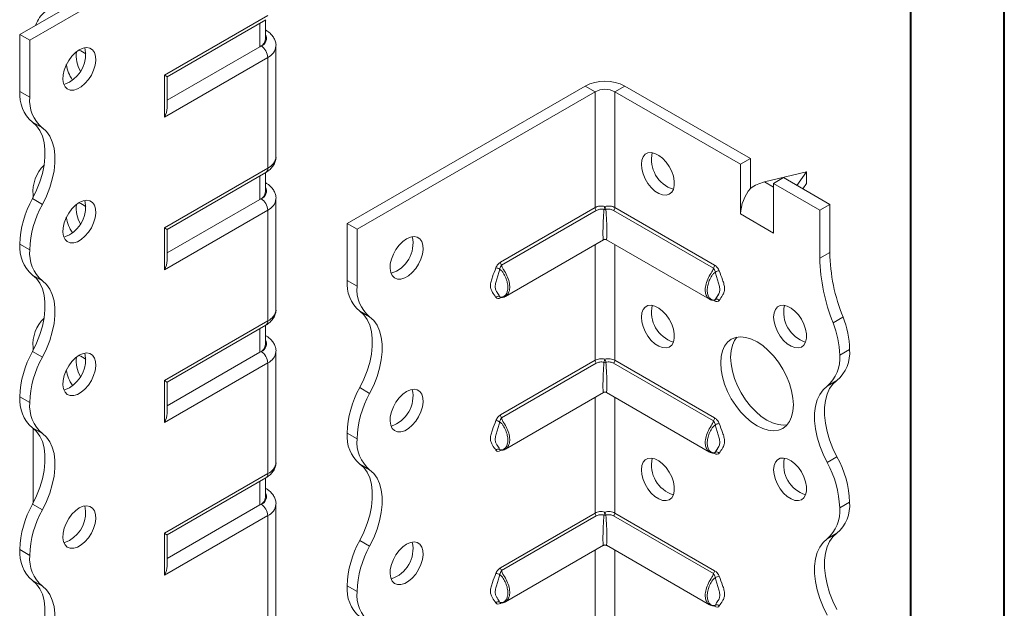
# Model space of a CAD drawing. Header units: millimetres. Extents: x 0 to 210, y 0 to 297.
# Tile 4 of 10: x 157 to 210, y 84 to 115. Entities that reach past the tile are written whole.
import ezdxf

# ---------------------------------------------------------------- set-up
doc = ezdxf.new("R2010")
doc.units = ezdxf.units.MM

msp = doc.modelspace()

# ---------------------------------------------------------------- linework, layer by layer
at = {"color": 7, "linetype": 'Continuous', "lineweight": 40}
for p, q in [((210.079, 0.215), (210.079, 297.215)), ((205.079, 5.215), (205.079, 292.215))]:
    msp.add_line(p, q, dxfattribs=at)
at = {"color": 7, "linetype": 'Continuous', "lineweight": 15}
for p, q in [((157.436, 114.183), (170.164, 121.531)), ((157.966, 113.877), (170.694, 121.224)), ((165.168, 112.012), (170.694, 115.202)), ((165.315, 111.928), (170.591, 114.974)), ((170.275, 113.531), (170.275, 114.791)), ((170.567, 113.939), (170.567, 114.96)), ((170.591, 114.411), (170.567, 114.424)), ((170.591, 114.411), (170.567, 114.422)), ((157.966, 113.877), (157.436, 114.183)), ((157.436, 111.141), (157.436, 114.183)), ((157.966, 110.835), (157.966, 113.877)), ((170.275, 113.531), (165.315, 110.668)), ((170.341, 113.569), (170.275, 113.531)), ((171.134, 107.649), (171.134, 113.569)), ((170.694, 112.957), (165.168, 109.767)), ((170.694, 107.037), (170.694, 112.957)), ((165.168, 109.767), (165.168, 112.012)), ((165.315, 110.26), (165.315, 111.928)), ((157.436, 111.141), (157.966, 110.835)), ((174.937, 104.08), (187.665, 111.428)), ((175.467, 103.774), (188.195, 111.121)), ((188.195, 111.121), (187.665, 111.428)), ((188.195, 111.121), (188.195, 104.929)), ((189.256, 111.121), (189.786, 111.428)), ((189.256, 104.929), (189.256, 111.121)), ((189.256, 111.121), (195.973, 107.243)), ((189.786, 111.428), (196.504, 107.55)), ((158.642, 109.184), (158.111, 109.49)), ((196.504, 107.55), (195.973, 107.243)), ((196.504, 105.957), (196.504, 107.55)), ((165.168, 103.847), (170.694, 107.037)), ((195.973, 104.59), (195.973, 107.243)), ((165.315, 103.762), (170.591, 106.808)), ((170.275, 105.366), (170.275, 106.626)), ((170.567, 105.774), (170.567, 106.795)), ((199.509, 106.835), (197.255, 106.299)), ((197.741, 106.223), (198.271, 106.529)), ((198.271, 106.529), (200.746, 105.1)), ((198.993, 106.112), (199.509, 106.835)), ((199.509, 106.835), (199.509, 106.223)), ((170.591, 106.245), (170.567, 106.258)), ((170.591, 106.245), (170.567, 106.256)), ((197.255, 106.299), (197.741, 106.019)), ((197.741, 103.569), (197.741, 106.223)), ((197.741, 106.223), (200.216, 104.794)), ((199.509, 106.223), (199.303, 105.934)), ((158.111, 105.407), (158.642, 105.101)), ((158.143, 105.607), (158.146, 105.472)), ((170.275, 105.366), (165.315, 102.502)), ((170.341, 105.404), (170.275, 105.366)), ((171.134, 99.484), (171.134, 105.404)), ((170.694, 104.792), (165.168, 101.601)), ((170.694, 98.872), (170.694, 104.792)), ((183.134, 102.007), (188.195, 104.929)), ((188.263, 104.775), (183.201, 101.854)), ((194.522, 101.696), (189.188, 104.775)), ((189.256, 104.929), (194.589, 101.85)), ((200.216, 104.794), (200.746, 105.1)), ((200.216, 104.794), (200.216, 102.23)), ((200.746, 105.1), (200.746, 102.536)), ((195.973, 104.59), (197.741, 103.569)), ((165.168, 101.601), (165.168, 103.847)), ((165.315, 102.094), (165.315, 103.762)), ((174.937, 104.08), (175.467, 103.774)), ((174.937, 101.038), (174.937, 104.08)), ((175.467, 100.732), (175.467, 103.774)), ((183.403, 100.185), (188.65, 103.214)), ((188.8, 103.214), (194.32, 100.028)), ((157.966, 102.67), (157.436, 102.976)), ((157.436, 102.975), (157.436, 102.976)), ((157.436, 102.975), (157.966, 102.669)), ((157.966, 102.669), (157.966, 102.67)), ((188.195, 102.951), (188.195, 96.764)), ((189.256, 96.764), (189.256, 102.951)), ((200.216, 102.23), (200.746, 102.536)), ((158.641, 101.018), (158.111, 101.325)), ((174.937, 101.038), (175.467, 100.732)), ((183.114, 100.149), (183.094, 100.171)), ((183.181, 100.13), (183.134, 100.102)), ((194.589, 99.945), (194.541, 99.974)), ((194.629, 100.013), (194.609, 99.992)), ((176.142, 99.081), (175.612, 99.387)), ((200.923, 98.767), (201.453, 99.073)), ((165.168, 95.682), (170.694, 98.872)), ((165.315, 95.597), (170.591, 98.643)), ((170.275, 97.2), (170.275, 98.46)), ((170.567, 97.609), (170.567, 98.629)), ((170.591, 98.08), (170.567, 98.093)), ((170.591, 98.08), (170.567, 98.091)), ((158.143, 97.441), (158.143, 97.302)), ((158.111, 97.242), (158.642, 96.935)), ((170.275, 97.2), (165.315, 94.337)), ((170.341, 97.239), (170.275, 97.2)), ((171.134, 91.319), (171.134, 97.238)), ((201.277, 97.037), (201.807, 97.344)), ((170.694, 96.626), (165.168, 93.436)), ((170.694, 90.706), (170.694, 96.626)), ((183.134, 93.842), (188.195, 96.764)), ((188.263, 96.61), (183.201, 93.688)), ((194.522, 93.531), (189.188, 96.61)), ((189.256, 96.764), (194.589, 93.684)), ((165.168, 93.436), (165.168, 95.682)), ((165.315, 93.929), (165.315, 95.597)), ((175.612, 95.304), (176.142, 94.998)), ((201.132, 95.692), (200.601, 95.386)), ((157.966, 94.504), (157.436, 94.81)), ((157.436, 94.81), (157.966, 94.504)), ((157.436, 94.81), (157.436, 94.81)), ((183.403, 92.019), (188.65, 95.049)), ((188.195, 94.786), (188.195, 88.598)), ((188.8, 95.049), (194.32, 91.863)), ((189.256, 88.598), (189.256, 94.786)), ((157.966, 94.504), (157.966, 94.504)), ((158.641, 92.853), (158.111, 93.159)), ((158.143, 93.136), (158.143, 89.136)), ((175.467, 92.567), (174.937, 92.873)), ((174.937, 92.872), (174.937, 92.873)), ((174.937, 92.872), (175.467, 92.566)), ((175.467, 92.566), (175.467, 92.567)), ((183.114, 91.984), (183.094, 92.005)), ((183.181, 91.965), (183.134, 91.937)), ((194.589, 91.78), (194.541, 91.808)), ((194.629, 91.848), (194.609, 91.826)), ((176.142, 90.915), (175.612, 91.222)), ((200.601, 91.302), (201.132, 91.609)), ((165.168, 87.516), (170.694, 90.706)), ((165.315, 87.432), (170.591, 90.477)), ((170.275, 89.035), (170.275, 90.295)), ((170.567, 89.443), (170.567, 90.464)), ((170.591, 89.914), (170.567, 89.928)), ((170.591, 89.914), (170.567, 89.925)), ((158.111, 89.076), (158.642, 88.77)), ((170.275, 89.035), (165.315, 86.172)), ((170.341, 89.073), (170.275, 89.035)), ((171.134, 66.924), (171.134, 89.073)), ((201.807, 89.179), (201.277, 88.872)), ((201.277, 88.872), (201.807, 89.178)), ((201.807, 89.179), (201.807, 89.178)), ((170.694, 88.461), (165.168, 85.271)), ((170.694, 66.312), (170.694, 88.461)), ((183.134, 85.676), (188.195, 88.598)), ((189.256, 88.598), (194.589, 85.519)), ((201.277, 88.872), (201.277, 88.872)), ((188.263, 88.445), (183.201, 85.523)), ((194.522, 85.366), (189.188, 88.445)), ((165.168, 85.271), (165.168, 87.516)), ((165.315, 85.763), (165.315, 87.432)), ((201.132, 87.527), (200.601, 87.22)), ((175.612, 87.139), (176.142, 86.832)), ((183.403, 83.854), (188.65, 86.884)), ((188.8, 86.884), (194.32, 83.697)), ((157.966, 86.339), (157.436, 86.645)), ((157.436, 86.644), (157.436, 86.645)), ((157.436, 86.644), (157.966, 86.338)), ((188.195, 86.621), (188.195, 80.433)), ((189.256, 80.433), (189.256, 86.621)), ((157.966, 86.338), (157.966, 86.339)), ((158.641, 84.688), (158.111, 84.994)), ((175.467, 84.401), (174.937, 84.707)), ((174.937, 84.707), (175.467, 84.401)), ((174.937, 84.707), (174.937, 84.707)), ((175.467, 84.401), (175.467, 84.401)), ((183.114, 83.818), (183.094, 83.84)), ((183.181, 83.799), (183.134, 83.772)), ((194.589, 83.615), (194.541, 83.643)), ((194.629, 83.683), (194.609, 83.661))]:
    msp.add_line(p, q, dxfattribs=at)
at = {"color": 7, "linetype": 'Continuous', "lineweight": 15, "flags": 128}
for points in [[(160.618, 113.366), (160.414, 113.221), (160.221, 113.029), (160.05, 112.799), (159.909, 112.546), (159.806, 112.281), (159.747, 112.02), (159.736, 111.777), (159.771, 111.564), (159.852, 111.393), (159.975, 111.274), (160.132, 111.212), (160.316, 111.212), (160.515, 111.273), (160.721, 111.391), (160.92, 111.561), (161.104, 111.773), (161.261, 112.016), (161.383, 112.277), (161.465, 112.542), (161.5, 112.796), (161.488, 113.025), (161.429, 113.218), (161.327, 113.364), (161.186, 113.455), (161.015, 113.487), (160.822, 113.456), (160.618, 113.366)], [(160.088, 111.631), (159.884, 111.541), (159.787, 111.518)], [(158.111, 109.49), (158.328, 109.295), (158.506, 109.048), (158.642, 108.752), (158.734, 108.413), (158.781, 108.038), (158.781, 107.632), (158.734, 107.203), (158.642, 106.758), (158.506, 106.305), (158.328, 105.852), (158.111, 105.407)], [(158.642, 105.101), (158.858, 105.546), (159.036, 105.999), (159.172, 106.452), (159.264, 106.897), (159.311, 107.326), (159.311, 107.732), (159.264, 108.107), (159.172, 108.446), (159.036, 108.741), (158.858, 108.989), (158.642, 109.184)], [(190.67, 107.243), (190.694, 107.465), (190.764, 107.647), (190.877, 107.78), (191.026, 107.856), (191.204, 107.872), (191.4, 107.826), (191.605, 107.722), (191.807, 107.564), (191.996, 107.362), (192.16, 107.125), (192.292, 106.867), (192.384, 106.602), (192.432, 106.344), (192.432, 106.107), (192.384, 105.904), (192.292, 105.746), (192.16, 105.64), (191.996, 105.594), (191.807, 105.609), (191.605, 105.684), (191.4, 105.816), (191.204, 105.998), (191.026, 106.219), (190.877, 106.468), (190.764, 106.731), (190.694, 106.994), (190.67, 107.243)], [(160.618, 105.201), (160.414, 105.056), (160.221, 104.863), (160.05, 104.634), (159.909, 104.38), (159.806, 104.116), (159.747, 103.855), (159.736, 103.611), (159.771, 103.399), (159.852, 103.228), (159.975, 103.109), (160.132, 103.047), (160.316, 103.046), (160.515, 103.107), (160.721, 103.226), (160.92, 103.396), (161.104, 103.608), (161.261, 103.851), (161.383, 104.112), (161.465, 104.376), (161.5, 104.63), (161.488, 104.86), (161.429, 105.053), (161.327, 105.199), (161.186, 105.29), (161.015, 105.321), (160.822, 105.291), (160.618, 105.201)], [(160.088, 103.466), (159.884, 103.375), (159.787, 103.353)], [(178.119, 103.263), (177.915, 103.118), (177.722, 102.926), (177.551, 102.696), (177.41, 102.443), (177.307, 102.178), (177.248, 101.917), (177.236, 101.674), (177.272, 101.461), (177.353, 101.29), (177.476, 101.171), (177.633, 101.109), (177.816, 101.109), (178.016, 101.169), (178.221, 101.288), (178.421, 101.458), (178.604, 101.67), (178.762, 101.913), (178.884, 102.174), (178.966, 102.439), (179.001, 102.693), (178.989, 102.922), (178.93, 103.115), (178.828, 103.261), (178.687, 103.352), (178.515, 103.384), (178.323, 103.353), (178.119, 103.263)], [(158.111, 101.325), (158.328, 101.13), (158.506, 100.882), (158.642, 100.587), (158.734, 100.248), (158.781, 99.873), (158.781, 99.467), (158.734, 99.037), (158.642, 98.592), (158.506, 98.139), (158.328, 97.687), (158.111, 97.242)], [(158.642, 96.935), (158.858, 97.38), (159.036, 97.833), (159.172, 98.286), (159.265, 98.731), (159.311, 99.161), (159.311, 99.567), (159.264, 99.942), (159.172, 100.281), (159.036, 100.576), (158.858, 100.824), (158.641, 101.018)], [(190.67, 99.078), (190.694, 99.299), (190.764, 99.481), (190.877, 99.614), (191.026, 99.691), (191.204, 99.707), (191.4, 99.661), (191.605, 99.557), (191.807, 99.399), (191.996, 99.196), (192.16, 98.96), (192.292, 98.702), (192.384, 98.437), (192.432, 98.179), (192.432, 97.942), (192.384, 97.739), (192.292, 97.58), (192.16, 97.475), (191.996, 97.428), (191.807, 97.443), (191.605, 97.519), (191.4, 97.651), (191.204, 97.832), (191.026, 98.053), (190.877, 98.302), (190.764, 98.565), (190.694, 98.828), (190.67, 99.078)], [(197.741, 99.078), (197.765, 99.3), (197.835, 99.482), (197.948, 99.615), (198.097, 99.691), (198.275, 99.707), (198.471, 99.662), (198.676, 99.557), (198.878, 99.399), (199.067, 99.197), (199.231, 98.96), (199.363, 98.703), (199.455, 98.438), (199.503, 98.18), (199.503, 97.943), (199.455, 97.739), (199.363, 97.581), (199.231, 97.475), (199.067, 97.429), (198.878, 97.444), (198.676, 97.519), (198.471, 97.651), (198.275, 97.833), (198.097, 98.054), (197.948, 98.303), (197.835, 98.566), (197.765, 98.829), (197.741, 99.078)], [(175.612, 95.304), (175.829, 95.749), (176.007, 96.202), (176.143, 96.655), (176.235, 97.1), (176.282, 97.529), (176.282, 97.935), (176.235, 98.31), (176.143, 98.649), (176.007, 98.945), (175.829, 99.192), (175.612, 99.387)], [(176.142, 94.998), (176.359, 95.443), (176.537, 95.896), (176.673, 96.348), (176.765, 96.793), (176.812, 97.223), (176.812, 97.629), (176.765, 98.004), (176.673, 98.343), (176.537, 98.638), (176.359, 98.886), (176.142, 99.081)], [(194.913, 96.628), (194.937, 96.966), (195.008, 97.267), (195.125, 97.525), (195.284, 97.734), (195.482, 97.887), (195.714, 97.982), (195.974, 98.016), (196.256, 97.988), (196.553, 97.899), (196.857, 97.751), (197.161, 97.548), (197.458, 97.294), (197.74, 96.997), (198, 96.663), (198.232, 96.3), (198.43, 95.917), (198.59, 95.525), (198.706, 95.132), (198.778, 94.748), (198.802, 94.383), (198.778, 94.046), (198.706, 93.744), (198.59, 93.486), (198.43, 93.278), (198.232, 93.124), (198, 93.029), (197.74, 92.995), (197.458, 93.023), (197.161, 93.112), (196.857, 93.26), (196.553, 93.464), (196.256, 93.717), (195.974, 94.015), (195.714, 94.349), (195.482, 94.712), (195.284, 95.094), (195.125, 95.487), (195.008, 95.88), (194.937, 96.263), (194.913, 96.628)], [(195.773, 97.996), (195.655, 97.832), (195.538, 97.573), (195.467, 97.272), (195.443, 96.934), (195.467, 96.569), (195.538, 96.186), (195.655, 95.793), (195.814, 95.4), (196.012, 95.018), (196.244, 94.655), (196.505, 94.321), (196.787, 94.023), (197.083, 93.77), (197.387, 93.566), (197.692, 93.418), (197.988, 93.329), (198.27, 93.302), (198.471, 93.322)], [(160.618, 97.035), (160.414, 96.89), (160.221, 96.698), (160.05, 96.469), (159.909, 96.215), (159.806, 95.95), (159.747, 95.689), (159.736, 95.446), (159.771, 95.233), (159.852, 95.062), (159.975, 94.943), (160.132, 94.882), (160.316, 94.881), (160.515, 94.942), (160.721, 95.06), (160.92, 95.23), (161.104, 95.442), (161.261, 95.685), (161.383, 95.946), (161.465, 96.211), (161.5, 96.465), (161.488, 96.694), (161.429, 96.888), (161.327, 97.034), (161.186, 97.125), (161.015, 97.156), (160.822, 97.126), (160.618, 97.035)], [(160.088, 95.3), (159.884, 95.21), (159.787, 95.187)], [(200.601, 91.302), (200.385, 91.747), (200.207, 92.2), (200.071, 92.653), (199.978, 93.098), (199.932, 93.528), (199.932, 93.934), (199.978, 94.309), (200.07, 94.648), (200.207, 94.943), (200.385, 95.191), (200.601, 95.386)], [(201.132, 95.692), (200.915, 95.497), (200.737, 95.25), (200.601, 94.954), (200.509, 94.615), (200.462, 94.24), (200.462, 93.834), (200.509, 93.404), (200.601, 92.959), (200.737, 92.506), (200.915, 92.054), (201.132, 91.609)], [(178.119, 95.098), (177.915, 94.953), (177.722, 94.76), (177.551, 94.531), (177.41, 94.277), (177.307, 94.013), (177.248, 93.752), (177.236, 93.508), (177.272, 93.296), (177.353, 93.125), (177.476, 93.005), (177.633, 92.944), (177.816, 92.943), (178.016, 93.004), (178.221, 93.123), (178.421, 93.292), (178.604, 93.505), (178.762, 93.748), (178.884, 94.009), (178.966, 94.273), (179.001, 94.527), (178.989, 94.757), (178.93, 94.95), (178.828, 95.096), (178.687, 95.187), (178.515, 95.218), (178.323, 95.188), (178.119, 95.098)], [(158.111, 93.159), (158.328, 92.964), (158.506, 92.717), (158.642, 92.421), (158.734, 92.083), (158.781, 91.707), (158.781, 91.301), (158.734, 90.872), (158.642, 90.427), (158.506, 89.974), (158.328, 89.521), (158.111, 89.076)], [(158.642, 88.77), (158.858, 89.215), (159.036, 89.668), (159.172, 90.121), (159.265, 90.566), (159.311, 90.995), (159.311, 91.401), (159.264, 91.777), (159.172, 92.115), (159.036, 92.411), (158.858, 92.658), (158.641, 92.853)], [(175.612, 87.139), (175.829, 87.583), (176.007, 88.036), (176.143, 88.489), (176.235, 88.934), (176.282, 89.364), (176.282, 89.77), (176.235, 90.145), (176.143, 90.484), (176.006, 90.779), (175.828, 91.027), (175.612, 91.222)], [(190.67, 90.912), (190.694, 91.134), (190.764, 91.316), (190.877, 91.449), (191.026, 91.525), (191.204, 91.541), (191.4, 91.496), (191.605, 91.391), (191.807, 91.233), (191.996, 91.031), (192.16, 90.794), (192.292, 90.536), (192.384, 90.272), (192.432, 90.014), (192.432, 89.777), (192.384, 89.573), (192.292, 89.415), (192.16, 89.309), (191.996, 89.263), (191.807, 89.278), (191.605, 89.353), (191.4, 89.485), (191.204, 89.667), (191.026, 89.888), (190.877, 90.137), (190.764, 90.4), (190.694, 90.663), (190.67, 90.912)], [(197.741, 90.913), (197.765, 91.134), (197.835, 91.317), (197.948, 91.45), (198.097, 91.526), (198.275, 91.542), (198.471, 91.496), (198.676, 91.392), (198.878, 91.234), (199.067, 91.031), (199.231, 90.795), (199.363, 90.537), (199.455, 90.272), (199.503, 90.014), (199.503, 89.777), (199.455, 89.574), (199.363, 89.415), (199.231, 89.31), (199.067, 89.264), (198.878, 89.278), (198.676, 89.354), (198.471, 89.486), (198.275, 89.667), (198.097, 89.889), (197.948, 90.137), (197.835, 90.4), (197.765, 90.664), (197.741, 90.913)], [(176.142, 86.832), (176.359, 87.277), (176.537, 87.73), (176.673, 88.183), (176.765, 88.628), (176.812, 89.058), (176.812, 89.464), (176.765, 89.839), (176.673, 90.178), (176.537, 90.473), (176.359, 90.721), (176.142, 90.915)], [(160.618, 88.87), (160.414, 88.725), (160.221, 88.532), (160.05, 88.303), (159.909, 88.05), (159.806, 87.785), (159.747, 87.524), (159.736, 87.281), (159.771, 87.068), (159.852, 86.897), (159.975, 86.778), (160.132, 86.716), (160.316, 86.716), (160.515, 86.776), (160.721, 86.895), (160.92, 87.065), (161.104, 87.277), (161.261, 87.52), (161.383, 87.781), (161.465, 88.045), (161.5, 88.299), (161.488, 88.529), (161.429, 88.722), (161.327, 88.868), (161.186, 88.959), (161.015, 88.99), (160.822, 88.96), (160.618, 88.87)], [(201.132, 87.527), (200.915, 87.332), (200.737, 87.084), (200.601, 86.789), (200.509, 86.45), (200.462, 86.075), (200.462, 85.669), (200.509, 85.239), (200.601, 84.794), (200.737, 84.341), (200.915, 83.889), (201.132, 83.444)], [(160.088, 87.135), (159.884, 87.045), (159.787, 87.022)], [(178.119, 86.932), (177.915, 86.787), (177.722, 86.595), (177.551, 86.366), (177.41, 86.112), (177.307, 85.847), (177.248, 85.586), (177.236, 85.343), (177.272, 85.13), (177.353, 84.959), (177.476, 84.84), (177.633, 84.779), (177.816, 84.778), (178.016, 84.839), (178.221, 84.957), (178.421, 85.127), (178.604, 85.339), (178.762, 85.582), (178.884, 85.843), (178.966, 86.108), (179.001, 86.362), (178.989, 86.591), (178.93, 86.784), (178.828, 86.93), (178.687, 87.022), (178.515, 87.053), (178.323, 87.022), (178.119, 86.932)], [(200.601, 83.138), (200.385, 83.582), (200.207, 84.035), (200.071, 84.488), (199.978, 84.933), (199.932, 85.362), (199.932, 85.768), (199.978, 86.144), (200.071, 86.483), (200.207, 86.778), (200.385, 87.025), (200.601, 87.22)], [(158.111, 84.994), (158.328, 84.799), (158.506, 84.552), (158.642, 84.256), (158.734, 83.917), (158.781, 83.542), (158.781, 83.136), (158.734, 82.706), (158.642, 82.261), (158.506, 81.808), (158.328, 81.355), (158.111, 80.91)], [(158.641, 80.604), (158.858, 81.049), (159.036, 81.502), (159.172, 81.955), (159.264, 82.4), (159.311, 82.83), (159.311, 83.236), (159.264, 83.611), (159.172, 83.95), (159.036, 84.245), (158.858, 84.493), (158.641, 84.688)]]:
    msp.add_lwpolyline(points, dxfattribs=at)
at = {"color": 7, "linetype": 'Continuous', "lineweight": 15}
for centre, radius, start, end in [((159.758, 114.187), 1.553, 127.2348, 161.8283), ((170.067, 113.989), 0.503, 294.3747, 354.3052), ((170.191, 113.974), 0.431, 290.2669, 29.2057), ((159.219, 113.132), 1.734, 300.0386, 11.5303), ((162.095, 113.064), 1.646, 173.1889, 210.4542), ((160.211, 112.227), 1.188, 50.2146, 71.2293), ((169.927, 112.922), 0.768, 2.6055, 57.3945), ((170.382, 113.645), 0.755, 294.3973, 354.0458), ((161.893, 112.881), 1.994, 188.8235, 214.7158), ((188.725, 109.38), 2.306, 62.6097, 117.3903), ((159.389, 110.976), 1.96, 175.1643, 229.312), ((188.725, 110.098), 1.153, 62.6097, 117.3903), ((159.919, 110.67), 1.96, 175.1643, 229.312), ((170.383, 107.724), 0.754, 294.3747, 354.3052), ((192.877, 107.496), 1.665, 167.1674, 252.8273), ((160.146, 105.764), 2.009, 134.7177, 184.4772), ((170.449, 107.01), 0.246, 305.0133, 6.2988), ((170.191, 105.808), 0.431, 290.2669, 29.2057), ((198.273, 104.484), 2.302, 140.2279, 177.3607), ((162.745, 102.811), 5.312, 150.7369, 178.2177), ((159.219, 104.967), 1.734, 300.0386, 11.5303), ((170.067, 105.824), 0.503, 294.3747, 354.3052), ((169.927, 104.757), 0.768, 2.6055, 57.3945), ((170.382, 105.48), 0.755, 294.3973, 354.0458), ((163.275, 102.504), 5.312, 150.7369, 178.2177), ((162.095, 104.898), 1.646, 173.1889, 210.4542), ((160.211, 104.061), 1.188, 50.2146, 71.2293), ((188.429, 104.941), 0.234, 182.8756, 224.8492), ((189.281, 104.715), 0.618, 153.927, 169.7741), ((188.725, 105.092), 0.272, 258.7299, 281.2701), ((188.17, 104.715), 0.618, 10.2259, 26.073), ((189.022, 104.941), 0.234, 315.1508, 357.1244), ((161.893, 104.716), 1.994, 188.8235, 214.7158), ((176.796, 103.006), 1.665, 287.1728, 12.8326), ((188.725, 103.084), 0.15, 64.4071, 115.9433), ((159.388, 102.81), 1.959, 175.1625, 229.3233), ((159.918, 102.504), 1.959, 175.1625, 229.3233), ((209.972, 102.418), 9.758, 181.104, 201.9744), ((210.503, 102.724), 9.758, 181.104, 201.9744), ((182.849, 101.22), 0.489, 59.8606, 84.9833), ((183.368, 102.019), 0.234, 182.8756, 224.8492), ((194.356, 101.862), 0.234, 315.1508, 357.1244), ((194.874, 101.063), 0.489, 95.0167, 120.1394), ((176.89, 100.873), 1.96, 175.1643, 229.312), ((177.42, 100.567), 1.96, 175.1643, 229.312), ((183.023, 100.02), 0.167, 64.571, 141.9688), ((183.234, 100.105), 0.101, 156.3759, 181.4771), ((192.877, 99.331), 1.665, 167.1674, 252.8273), ((194.486, 99.948), 0.103, 358.7116, 20.6866), ((194.7, 99.863), 0.167, 38.0312, 115.429), ((199.948, 99.332), 1.665, 167.1674, 252.8273), ((160.146, 97.598), 2.009, 134.7177, 184.4772), ((170.383, 99.559), 0.754, 294.3747, 354.3052), ((196.927, 97.247), 4.881, 1.1352, 21.9715), ((170.449, 98.845), 0.246, 305.0133, 6.2988), ((196.396, 96.941), 4.881, 1.1352, 21.9715), ((170.067, 97.659), 0.503, 294.3747, 354.3052), ((170.191, 97.643), 0.431, 290.2669, 29.2057), ((162.745, 94.645), 5.312, 150.7369, 178.2177), ((163.275, 94.339), 5.312, 150.7369, 178.2177), ((159.219, 96.801), 1.734, 300.0386, 11.5303), ((162.095, 96.733), 1.646, 173.1889, 210.4542), ((160.211, 95.896), 1.188, 50.2146, 71.2293), ((169.927, 96.591), 0.768, 2.6055, 57.3945), ((170.382, 97.314), 0.755, 294.3973, 354.0458), ((199.323, 96.872), 1.96, 310.688, 4.8357), ((199.854, 97.178), 1.96, 310.688, 4.8357), ((188.429, 96.775), 0.234, 182.8756, 224.8492), ((189.281, 96.55), 0.618, 153.927, 169.7741), ((188.725, 96.926), 0.272, 258.7299, 281.2701), ((188.17, 96.55), 0.618, 10.2259, 26.073), ((189.022, 96.775), 0.234, 315.1508, 357.1244), ((161.893, 96.55), 1.994, 188.8235, 214.7158), ((180.246, 92.708), 5.312, 150.7369, 178.2177), ((159.388, 94.645), 1.959, 175.1625, 229.3233), ((180.776, 92.401), 5.312, 150.7369, 178.2177), ((176.796, 94.841), 1.665, 287.1728, 12.8326), ((188.725, 94.919), 0.15, 64.4071, 115.9433), ((159.918, 94.339), 1.959, 175.1625, 229.3233), ((183.368, 93.853), 0.234, 182.8756, 224.8492), ((182.849, 93.055), 0.489, 59.8606, 84.9833), ((194.356, 93.696), 0.234, 315.1508, 357.1244), ((194.874, 92.897), 0.489, 95.0167, 120.1394), ((176.889, 92.707), 1.959, 175.1625, 229.3233), ((177.419, 92.401), 1.959, 175.1625, 229.3233), ((183.023, 91.855), 0.167, 64.571, 141.9688), ((183.234, 91.94), 0.101, 156.3759, 181.4771), ((194.486, 91.782), 0.103, 358.7116, 20.6866), ((194.7, 91.698), 0.167, 38.0312, 115.429), ((170.383, 91.393), 0.754, 294.3747, 354.3052), ((192.877, 91.165), 1.665, 167.1674, 252.8273), ((199.948, 91.166), 1.665, 167.1674, 252.8273), ((195.971, 88.707), 5.308, 1.7827, 29.2674), ((196.501, 89.013), 5.308, 1.7827, 29.2674), ((170.449, 90.679), 0.246, 305.0133, 6.2988), ((170.191, 89.477), 0.431, 290.2669, 29.2057), ((162.745, 86.48), 5.312, 150.7369, 178.2177), ((159.219, 88.636), 1.734, 300.0386, 11.5303), ((170.067, 89.493), 0.503, 294.3747, 354.3052), ((169.927, 88.426), 0.768, 2.6055, 57.3945), ((170.382, 89.149), 0.755, 294.3973, 354.0458), ((199.854, 89.013), 1.96, 310.688, 4.8357), ((163.275, 86.174), 5.312, 150.7369, 178.2177), ((188.429, 88.61), 0.234, 182.8756, 224.8492), ((189.281, 88.385), 0.618, 153.927, 169.7741), ((188.725, 88.761), 0.272, 258.7299, 281.2701), ((188.17, 88.385), 0.618, 10.2259, 26.073), ((189.022, 88.61), 0.234, 315.1508, 357.1244), ((199.323, 88.707), 1.96, 310.688, 4.8357), ((180.246, 84.542), 5.312, 150.7369, 178.2177), ((176.796, 86.675), 1.665, 287.1728, 12.8326), ((188.725, 86.754), 0.15, 64.4071, 115.9433), ((159.388, 86.479), 1.959, 175.1625, 229.3233), ((180.776, 84.236), 5.312, 150.7369, 178.2177), ((159.918, 86.173), 1.959, 175.1625, 229.3233), ((182.849, 84.889), 0.489, 59.8606, 84.9833), ((183.368, 85.688), 0.234, 182.8756, 224.8492), ((194.356, 85.531), 0.234, 315.1508, 357.1244), ((194.874, 84.732), 0.489, 95.0167, 120.1394), ((176.889, 84.542), 1.959, 175.1625, 229.3233), ((177.419, 84.236), 1.959, 175.1625, 229.3233), ((183.023, 83.689), 0.167, 64.571, 141.9688), ((183.234, 83.774), 0.101, 156.3759, 181.4771), ((194.486, 83.617), 0.103, 358.7116, 20.6866), ((194.7, 83.532), 0.167, 38.0312, 115.429)]:
    msp.add_arc(centre, radius, start, end, dxfattribs=at)
for centre, major_axis, ratio, start_param, end_param in [((164.815, 112.216), (0.5, -0.289), 0.00007, 0.000041, 0.785439), ((164.815, 109.971), (0.354, 0.612), 0.577335, 4.71243, 5.497828), ((197.255, 105.074), (1.39, 0.796), 0.717477, 1.181016, 1.704614), ((188.725, 104.528), (0.078, 1.314), 0.054973, 1.3458, 3.177797), ((188.725, 104.528), (-0.078, 1.314), 0.054973, 3.105389, 4.937386), ((164.815, 104.051), (0.5, -0.289), 0.00007, 0.000041, 0.785439), ((164.815, 101.806), (0.354, 0.612), 0.577335, 4.71243, 5.497828), ((188.725, 96.362), (0.078, 1.314), 0.054973, 1.3458, 3.177797), ((188.725, 96.362), (-0.078, 1.314), 0.054973, 3.105389, 4.937386), ((164.815, 95.886), (0.5, -0.289), 0.00007, 0.000041, 0.785439), ((164.815, 93.64), (0.354, 0.612), 0.577335, 4.71243, 5.497828), ((188.725, 88.197), (0.078, 1.314), 0.054973, 1.3458, 3.177797), ((188.725, 88.197), (-0.078, 1.314), 0.054973, 3.105389, 4.937386), ((164.815, 87.72), (0.5, -0.289), 0.00007, 0.000041, 0.785439), ((164.815, 85.475), (0.354, 0.612), 0.577335, 4.71243, 5.497828)]:
    msp.add_ellipse(centre, major_axis=major_axis, ratio=ratio, start_param=start_param, end_param=end_param, dxfattribs=at)
for points, knots in [([(171.133, 113.565), (171.133, 113.566), (171.143, 113.641), (171.11, 113.79), (171.031, 113.994), (170.899, 114.173), (170.75, 114.311), (170.637, 114.382), (170.591, 114.411)], [0, 0, 0, 0, 0.00416, 0.2169014, 0.4236183, 0.6319503, 0.8498893, 1, 1, 1, 1]), ([(170.591, 106.808), (170.636, 106.836), (170.751, 106.908), (170.904, 107.049), (171.036, 107.234), (171.111, 107.437), (171.143, 107.581), (171.133, 107.652), (171.133, 107.654)], [0, 0, 0, 0, 0.14732, 0.374964, 0.589011, 0.794197, 0.995811, 1, 1, 1, 1]), ([(171.133, 105.4), (171.133, 105.401), (171.143, 105.476), (171.11, 105.625), (171.031, 105.828), (170.899, 106.008), (170.75, 106.146), (170.637, 106.216), (170.591, 106.245)], [0, 0, 0, 0, 0.00416, 0.216901, 0.423618, 0.63195, 0.849889, 1, 1, 1, 1]), ([(188.195, 104.929), (188.231, 104.949), (188.269, 104.966), (188.351, 104.993), (188.396, 105.003), (188.532, 105.019), (188.63, 105.013), (188.725, 104.987)], [0, 0, 0, 0, 0.25, 0.25, 0.5, 0.5, 1, 1, 1, 1]), ([(188.672, 104.825), (188.599, 104.845), (188.523, 104.849), (188.383, 104.83), (188.319, 104.808), (188.263, 104.775)], [0, 0, 0, 0, 0.5, 0.5, 1, 1, 1, 1]), ([(188.725, 104.987), (188.821, 105.013), (188.918, 105.019), (189.055, 105.003), (189.1, 104.993), (189.182, 104.966), (189.22, 104.949), (189.256, 104.929)], [0, 0, 0, 0, 0.5, 0.5, 0.75, 0.75, 1, 1, 1, 1]), ([(189.188, 104.775), (189.132, 104.808), (189.067, 104.83), (188.927, 104.849), (188.852, 104.845), (188.778, 104.825)], [0, 0, 0, 0, 0.5, 0.5, 1, 1, 1, 1]), ([(188.725, 103.22), (188.684, 103.209), (188.641, 103.199), (188.6, 103.185), (188.6, 103.185)], [0, 0, 0, 0, 0.982695, 1, 1, 1, 1]), ([(188.851, 103.185), (188.851, 103.185), (188.81, 103.199), (188.767, 103.209), (188.725, 103.22)], [0, 0, 0, 0, 0.017305, 1, 1, 1, 1]), ([(182.891, 100.123), (182.834, 100.219), (182.766, 100.302), (182.68, 100.445), (182.654, 100.495), (182.615, 100.611), (182.603, 100.677), (182.603, 100.822), (182.615, 100.9), (182.654, 101.061), (182.68, 101.142), (182.766, 101.384), (182.834, 101.545), (182.891, 101.707)], [0, 0, 0, 0, 0.25, 0.25, 0.375, 0.375, 0.5, 0.5, 0.625, 0.625, 0.75, 0.75, 1, 1, 1, 1]), ([(183.094, 101.643), (183.079, 101.561), (183.057, 101.48), (183.008, 101.32), (182.982, 101.24), (182.932, 101.082), (182.908, 101.003), (182.87, 100.847), (182.858, 100.77), (182.858, 100.631), (182.87, 100.571), (182.907, 100.472), (182.932, 100.43), (182.982, 100.351), (183.008, 100.315), (183.057, 100.243), (183.079, 100.208), (183.094, 100.171)], [0, 0, 0, 0, 0.125, 0.125, 0.25, 0.25, 0.375, 0.375, 0.5, 0.5, 0.625, 0.625, 0.75, 0.75, 0.875, 0.875, 1, 1, 1, 1]), ([(183.134, 102.007), (183.084, 101.979), (183.036, 101.936), (182.95, 101.832), (182.914, 101.771), (182.891, 101.707)], [0, 0, 0, 0, 0.5, 0.5, 1, 1, 1, 1]), ([(183.094, 101.643), (183.103, 101.685), (183.123, 101.725), (183.161, 101.796), (183.18, 101.828), (183.201, 101.854)], [0, 0, 0, 0, 0.5, 0.5, 1, 1, 1, 1]), ([(183.094, 100.171), (183.129, 100.149), (183.166, 100.144), (183.23, 100.147), (183.259, 100.154), (183.34, 100.187), (183.385, 100.224), (183.457, 100.319), (183.485, 100.378), (183.521, 100.511), (183.53, 100.586), (183.53, 100.745), (183.521, 100.829), (183.484, 101.005), (183.457, 101.093), (183.385, 101.271), (183.34, 101.359), (183.259, 101.482), (183.229, 101.521), (183.165, 101.592), (183.129, 101.624), (183.094, 101.643)], [0, 0, 0, 0, 0.0625, 0.0625, 0.125, 0.125, 0.25, 0.25, 0.375, 0.375, 0.5, 0.5, 0.625, 0.625, 0.75, 0.75, 0.875, 0.875, 0.9375, 0.9375, 1, 1, 1, 1]), ([(183.201, 101.854), (183.207, 101.819), (183.218, 101.758), (183.265, 101.677), (183.358, 101.53), (183.496, 101.292), (183.616, 100.953), (183.65, 100.627), (183.584, 100.376), (183.489, 100.23), (183.422, 100.203), (183.409, 100.199)], [0, 0, 0, 0, 0.05813, 0.10424, 0.134523, 0.304286, 0.473633, 0.642898, 0.818196, 0.966582, 1, 1, 1, 1]), ([(194.319, 100.042), (194.302, 100.048), (194.238, 100.071), (194.172, 100.172), (194.106, 100.326), (194.075, 100.54), (194.12, 100.847), (194.252, 101.187), (194.402, 101.431), (194.505, 101.597), (194.516, 101.661), (194.522, 101.696)], [0, 0, 0, 0, 0.043825, 0.17176, 0.245552, 0.385758, 0.554412, 0.723102, 0.89197, 0.940627, 1, 1, 1, 1]), ([(194.522, 101.696), (194.543, 101.671), (194.562, 101.639), (194.6, 101.568), (194.62, 101.528), (194.629, 101.486)], [0, 0, 0, 0, 0.5, 0.5, 1, 1, 1, 1]), ([(194.832, 101.55), (194.809, 101.614), (194.773, 101.676), (194.688, 101.779), (194.639, 101.821), (194.589, 101.85)], [0, 0, 0, 0, 0.5, 0.5, 1, 1, 1, 1]), ([(194.629, 101.486), (194.594, 101.467), (194.558, 101.435), (194.494, 101.364), (194.464, 101.325), (194.383, 101.202), (194.338, 101.114), (194.266, 100.937), (194.239, 100.848), (194.202, 100.673), (194.193, 100.589), (194.193, 100.429), (194.202, 100.355), (194.238, 100.22), (194.266, 100.161), (194.338, 100.066), (194.383, 100.029), (194.465, 99.997), (194.494, 99.989), (194.558, 99.987), (194.594, 99.991), (194.629, 100.013)], [0, 0, 0, 0, 0.0625, 0.0625, 0.125, 0.125, 0.25, 0.25, 0.375, 0.375, 0.5, 0.5, 0.625, 0.625, 0.75, 0.75, 0.875, 0.875, 0.9375, 0.9375, 1, 1, 1, 1]), ([(194.629, 100.013), (194.644, 100.051), (194.667, 100.087), (194.715, 100.158), (194.742, 100.195), (194.792, 100.274), (194.816, 100.316), (194.853, 100.416), (194.865, 100.476), (194.865, 100.614), (194.852, 100.691), (194.815, 100.848), (194.791, 100.926), (194.741, 101.084), (194.715, 101.163), (194.666, 101.323), (194.644, 101.404), (194.629, 101.486)], [0, 0, 0, 0, 0.125, 0.125, 0.25, 0.25, 0.375, 0.375, 0.5, 0.5, 0.625, 0.625, 0.75, 0.75, 0.875, 0.875, 1, 1, 1, 1]), ([(194.832, 101.55), (194.889, 101.388), (194.957, 101.226), (195.043, 100.983), (195.069, 100.903), (195.108, 100.742), (195.12, 100.663), (195.12, 100.518), (195.108, 100.453), (195.069, 100.339), (195.043, 100.287), (194.957, 100.144), (194.889, 100.061), (194.832, 99.966)], [0, 0, 0, 0, 0.25, 0.25, 0.375, 0.375, 0.5, 0.5, 0.625, 0.625, 0.75, 0.75, 1, 1, 1, 1]), ([(182.891, 100.123), (182.914, 100.085), (182.95, 100.065), (183.035, 100.06), (183.084, 100.074), (183.134, 100.102)], [0, 0, 0, 0, 0.5, 0.5, 1, 1, 1, 1]), ([(183.108, 100.151), (183.108, 100.151), (183.105, 100.151), (183.111, 100.149), (183.115, 100.147)], [0, 0, 0, 0, 0.199757, 1, 1, 1, 1]), ([(183.115, 100.15), (183.117, 100.148), (183.134, 100.136), (183.17, 100.131), (183.219, 100.127), (183.289, 100.136), (183.361, 100.156), (183.402, 100.188), (183.413, 100.197)], [0, 0, 0, 0, 0.0212542, 0.1616564, 0.2612039, 0.4830359, 0.8664117, 1, 1, 1, 1]), ([(194.751, 100.211), (194.747, 100.205), (194.704, 100.132), (194.648, 100.053), (194.597, 99.981)], [0, 0, 0, 0, 0.092428, 1, 1, 1, 1]), ([(194.7, 100.135), (194.713, 100.151), (194.735, 100.18), (194.792, 100.282), (194.816, 100.325)], [0, 0, 0, 0, 0.576281, 1, 1, 1, 1]), ([(194.848, 100.418), (194.848, 100.416), (194.845, 100.371), (194.815, 100.319), (194.779, 100.259), (194.762, 100.229)], [0, 0, 0, 0, 0.026024, 0.519077, 1, 1, 1, 1]), ([(194.315, 100.035), (194.352, 100.014), (194.413, 99.981), (194.494, 99.971), (194.557, 99.971), (194.592, 99.986), (194.608, 99.993)], [0, 0, 0, 0, 0.4261795, 0.7076734, 0.8583433, 1, 1, 1, 1]), ([(194.589, 99.945), (194.639, 99.917), (194.687, 99.903), (194.773, 99.908), (194.809, 99.928), (194.832, 99.966)], [0, 0, 0, 0, 0.5, 0.5, 1, 1, 1, 1]), ([(194.609, 99.991), (194.609, 99.991), (194.612, 99.994), (194.612, 99.993), (194.613, 99.993)], [0, 0, 0, 0, 0.027247, 1, 1, 1, 1]), ([(170.591, 98.643), (170.636, 98.671), (170.751, 98.743), (170.904, 98.884), (171.036, 99.069), (171.111, 99.271), (171.143, 99.416), (171.133, 99.487), (171.133, 99.488)], [0, 0, 0, 0, 0.14732, 0.374964, 0.589011, 0.794197, 0.995811, 1, 1, 1, 1]), ([(171.133, 97.234), (171.133, 97.236), (171.143, 97.311), (171.11, 97.46), (171.031, 97.663), (170.899, 97.842), (170.75, 97.981), (170.637, 98.051), (170.591, 98.08)], [0, 0, 0, 0, 0.00416, 0.2169014, 0.4236183, 0.6319503, 0.8498893, 1, 1, 1, 1]), ([(188.195, 96.764), (188.231, 96.784), (188.269, 96.801), (188.351, 96.827), (188.396, 96.837), (188.532, 96.853), (188.63, 96.847), (188.725, 96.822)], [0, 0, 0, 0, 0.25, 0.25, 0.5, 0.5, 1, 1, 1, 1]), ([(188.672, 96.66), (188.599, 96.68), (188.523, 96.683), (188.383, 96.664), (188.319, 96.642), (188.263, 96.61)], [0, 0, 0, 0, 0.5, 0.5, 1, 1, 1, 1]), ([(188.725, 96.822), (188.821, 96.847), (188.918, 96.853), (189.055, 96.837), (189.1, 96.827), (189.182, 96.801), (189.22, 96.784), (189.256, 96.764)], [0, 0, 0, 0, 0.5, 0.5, 0.75, 0.75, 1, 1, 1, 1]), ([(189.188, 96.61), (189.132, 96.642), (189.067, 96.664), (188.927, 96.683), (188.852, 96.68), (188.778, 96.66)], [0, 0, 0, 0, 0.5, 0.5, 1, 1, 1, 1]), ([(188.725, 95.055), (188.684, 95.044), (188.641, 95.033), (188.6, 95.02), (188.6, 95.02)], [0, 0, 0, 0, 0.982695, 1, 1, 1, 1]), ([(188.851, 95.02), (188.851, 95.02), (188.81, 95.033), (188.767, 95.044), (188.725, 95.055)], [0, 0, 0, 0, 0.017305, 1, 1, 1, 1]), ([(183.134, 93.842), (183.084, 93.813), (183.036, 93.771), (182.95, 93.667), (182.914, 93.605), (182.891, 93.542)], [0, 0, 0, 0, 0.5, 0.5, 1, 1, 1, 1]), ([(182.891, 91.957), (182.834, 92.053), (182.766, 92.136), (182.68, 92.279), (182.654, 92.33), (182.615, 92.445), (182.603, 92.511), (182.603, 92.657), (182.615, 92.735), (182.654, 92.896), (182.68, 92.976), (182.766, 93.218), (182.834, 93.38), (182.891, 93.542)], [0, 0, 0, 0, 0.25, 0.25, 0.375, 0.375, 0.5, 0.5, 0.625, 0.625, 0.75, 0.75, 1, 1, 1, 1]), ([(183.094, 93.478), (183.079, 93.395), (183.057, 93.314), (183.008, 93.154), (182.982, 93.075), (182.932, 92.917), (182.908, 92.838), (182.87, 92.681), (182.858, 92.604), (182.858, 92.466), (182.87, 92.406), (182.907, 92.306), (182.932, 92.264), (182.982, 92.186), (183.008, 92.15), (183.057, 92.078), (183.079, 92.043), (183.094, 92.005)], [0, 0, 0, 0, 0.125, 0.125, 0.25, 0.25, 0.375, 0.375, 0.5, 0.5, 0.625, 0.625, 0.75, 0.75, 0.875, 0.875, 1, 1, 1, 1]), ([(183.094, 93.478), (183.103, 93.52), (183.123, 93.56), (183.161, 93.631), (183.18, 93.663), (183.201, 93.688)], [0, 0, 0, 0, 0.5, 0.5, 1, 1, 1, 1]), ([(183.094, 92.005), (183.129, 91.983), (183.166, 91.979), (183.23, 91.981), (183.259, 91.988), (183.34, 92.021), (183.385, 92.058), (183.457, 92.153), (183.485, 92.213), (183.521, 92.346), (183.53, 92.42), (183.53, 92.58), (183.521, 92.664), (183.484, 92.84), (183.457, 92.928), (183.385, 93.105), (183.34, 93.193), (183.259, 93.316), (183.229, 93.355), (183.165, 93.427), (183.129, 93.459), (183.094, 93.478)], [0, 0, 0, 0, 0.0625, 0.0625, 0.125, 0.125, 0.25, 0.25, 0.375, 0.375, 0.5, 0.5, 0.625, 0.625, 0.75, 0.75, 0.875, 0.875, 0.9375, 0.9375, 1, 1, 1, 1]), ([(183.201, 93.688), (183.207, 93.654), (183.218, 93.593), (183.265, 93.511), (183.358, 93.364), (183.496, 93.127), (183.616, 92.788), (183.65, 92.462), (183.584, 92.21), (183.489, 92.064), (183.422, 92.038), (183.409, 92.033)], [0, 0, 0, 0, 0.05813, 0.10424, 0.134523, 0.304286, 0.473633, 0.642898, 0.818196, 0.966582, 1, 1, 1, 1]), ([(194.319, 91.876), (194.302, 91.882), (194.238, 91.906), (194.172, 92.006), (194.106, 92.16), (194.075, 92.375), (194.12, 92.681), (194.252, 93.022), (194.402, 93.265), (194.505, 93.432), (194.516, 93.496), (194.522, 93.531)], [0, 0, 0, 0, 0.043825, 0.17176, 0.245552, 0.385758, 0.554412, 0.723102, 0.89197, 0.940627, 1, 1, 1, 1]), ([(194.629, 93.32), (194.594, 93.302), (194.558, 93.27), (194.494, 93.198), (194.464, 93.159), (194.383, 93.037), (194.338, 92.948), (194.266, 92.772), (194.239, 92.682), (194.202, 92.508), (194.193, 92.424), (194.193, 92.263), (194.202, 92.189), (194.238, 92.055), (194.266, 91.996), (194.338, 91.901), (194.383, 91.864), (194.465, 91.831), (194.494, 91.824), (194.558, 91.822), (194.594, 91.826), (194.629, 91.848)], [0, 0, 0, 0, 0.0625, 0.0625, 0.125, 0.125, 0.25, 0.25, 0.375, 0.375, 0.5, 0.5, 0.625, 0.625, 0.75, 0.75, 0.875, 0.875, 0.9375, 0.9375, 1, 1, 1, 1]), ([(194.522, 93.531), (194.543, 93.505), (194.562, 93.473), (194.6, 93.403), (194.62, 93.363), (194.629, 93.32)], [0, 0, 0, 0, 0.5, 0.5, 1, 1, 1, 1]), ([(194.832, 93.385), (194.809, 93.448), (194.773, 93.51), (194.688, 93.613), (194.639, 93.656), (194.589, 93.684)], [0, 0, 0, 0, 0.5, 0.5, 1, 1, 1, 1]), ([(194.629, 91.848), (194.644, 91.886), (194.667, 91.921), (194.715, 91.993), (194.742, 92.029), (194.792, 92.108), (194.816, 92.151), (194.853, 92.251), (194.865, 92.311), (194.865, 92.449), (194.852, 92.526), (194.815, 92.682), (194.791, 92.761), (194.741, 92.919), (194.715, 92.998), (194.666, 93.158), (194.644, 93.238), (194.629, 93.32)], [0, 0, 0, 0, 0.125, 0.125, 0.25, 0.25, 0.375, 0.375, 0.5, 0.5, 0.625, 0.625, 0.75, 0.75, 0.875, 0.875, 1, 1, 1, 1]), ([(194.832, 93.385), (194.889, 93.222), (194.957, 93.061), (195.043, 92.818), (195.069, 92.737), (195.108, 92.576), (195.12, 92.498), (195.12, 92.353), (195.108, 92.288), (195.069, 92.173), (195.043, 92.122), (194.957, 91.979), (194.889, 91.896), (194.832, 91.8)], [0, 0, 0, 0, 0.25, 0.25, 0.375, 0.375, 0.5, 0.5, 0.625, 0.625, 0.75, 0.75, 1, 1, 1, 1]), ([(194.7, 91.97), (194.713, 91.986), (194.735, 92.015), (194.792, 92.117), (194.816, 92.16)], [0, 0, 0, 0, 0.576281, 1, 1, 1, 1]), ([(194.848, 92.252), (194.848, 92.25), (194.845, 92.206), (194.823, 92.167), (194.796, 92.122), (194.788, 92.107)], [0, 0, 0, 0, 0.034164, 0.684346, 1, 1, 1, 1]), ([(182.891, 91.957), (182.914, 91.92), (182.95, 91.899), (183.035, 91.895), (183.084, 91.909), (183.134, 91.937)], [0, 0, 0, 0, 0.5, 0.5, 1, 1, 1, 1]), ([(183.108, 91.986), (183.108, 91.986), (183.105, 91.986), (183.111, 91.984), (183.115, 91.982)], [0, 0, 0, 0, 0.1997573, 1, 1, 1, 1]), ([(183.115, 91.985), (183.117, 91.983), (183.134, 91.97), (183.17, 91.965), (183.219, 91.961), (183.289, 91.971), (183.361, 91.99), (183.402, 92.023), (183.413, 92.031)], [0, 0, 0, 0, 0.021254, 0.161656, 0.261204, 0.483036, 0.866412, 1, 1, 1, 1]), ([(194.315, 91.869), (194.352, 91.849), (194.413, 91.815), (194.494, 91.805), (194.557, 91.805), (194.592, 91.82), (194.608, 91.828)], [0, 0, 0, 0, 0.426179, 0.707673, 0.858343, 1, 1, 1, 1]), ([(194.589, 91.78), (194.639, 91.752), (194.687, 91.738), (194.773, 91.742), (194.809, 91.763), (194.832, 91.8)], [0, 0, 0, 0, 0.5, 0.5, 1, 1, 1, 1]), ([(194.747, 92.038), (194.744, 92.034), (194.703, 91.964), (194.648, 91.887), (194.597, 91.815)], [0, 0, 0, 0, 0.0582322, 1, 1, 1, 1]), ([(194.609, 91.826), (194.609, 91.826), (194.612, 91.828), (194.612, 91.828), (194.613, 91.828)], [0, 0, 0, 0, 0.027247, 1, 1, 1, 1]), ([(170.591, 90.477), (170.636, 90.505), (170.751, 90.577), (170.904, 90.719), (171.036, 90.904), (171.111, 91.106), (171.143, 91.25), (171.133, 91.321), (171.133, 91.323)], [0, 0, 0, 0, 0.14732, 0.374964, 0.589011, 0.794197, 0.995811, 1, 1, 1, 1]), ([(171.133, 89.069), (171.133, 89.07), (171.143, 89.145), (171.11, 89.294), (171.031, 89.497), (170.899, 89.677), (170.75, 89.815), (170.637, 89.886), (170.591, 89.914)], [0, 0, 0, 0, 0.00416, 0.216901, 0.423618, 0.63195, 0.849889, 1, 1, 1, 1]), ([(188.195, 88.598), (188.231, 88.619), (188.269, 88.635), (188.351, 88.662), (188.396, 88.672), (188.532, 88.688), (188.63, 88.682), (188.725, 88.656)], [0, 0, 0, 0, 0.25, 0.25, 0.5, 0.5, 1, 1, 1, 1]), ([(188.672, 88.494), (188.599, 88.515), (188.523, 88.518), (188.383, 88.499), (188.319, 88.477), (188.263, 88.445)], [0, 0, 0, 0, 0.5, 0.5, 1, 1, 1, 1]), ([(188.725, 88.656), (188.821, 88.682), (188.918, 88.688), (189.055, 88.672), (189.1, 88.662), (189.182, 88.635), (189.22, 88.619), (189.256, 88.598)], [0, 0, 0, 0, 0.5, 0.5, 0.75, 0.75, 1, 1, 1, 1]), ([(189.188, 88.445), (189.132, 88.477), (189.067, 88.499), (188.927, 88.518), (188.852, 88.515), (188.778, 88.494)], [0, 0, 0, 0, 0.5, 0.5, 1, 1, 1, 1]), ([(188.725, 86.889), (188.684, 86.879), (188.641, 86.868), (188.6, 86.854), (188.6, 86.854)], [0, 0, 0, 0, 0.982695, 1, 1, 1, 1]), ([(188.851, 86.854), (188.851, 86.854), (188.81, 86.868), (188.767, 86.879), (188.725, 86.889)], [0, 0, 0, 0, 0.017305, 1, 1, 1, 1]), ([(182.891, 83.792), (182.834, 83.888), (182.766, 83.971), (182.68, 84.114), (182.654, 84.164), (182.615, 84.28), (182.603, 84.346), (182.603, 84.491), (182.615, 84.57), (182.654, 84.73), (182.68, 84.811), (182.766, 85.053), (182.834, 85.214), (182.891, 85.376)], [0, 0, 0, 0, 0.25, 0.25, 0.375, 0.375, 0.5, 0.5, 0.625, 0.625, 0.75, 0.75, 1, 1, 1, 1]), ([(183.094, 85.312), (183.079, 85.23), (183.057, 85.149), (183.008, 84.989), (182.982, 84.909), (182.932, 84.751), (182.908, 84.673), (182.87, 84.516), (182.858, 84.439), (182.858, 84.3), (182.87, 84.241), (182.907, 84.141), (182.932, 84.099), (182.982, 84.021), (183.008, 83.984), (183.057, 83.913), (183.079, 83.877), (183.094, 83.84)], [0, 0, 0, 0, 0.125, 0.125, 0.25, 0.25, 0.375, 0.375, 0.5, 0.5, 0.625, 0.625, 0.75, 0.75, 0.875, 0.875, 1, 1, 1, 1]), ([(183.134, 85.676), (183.084, 85.648), (183.036, 85.605), (182.95, 85.502), (182.914, 85.44), (182.891, 85.376)], [0, 0, 0, 0, 0.5, 0.5, 1, 1, 1, 1]), ([(183.094, 85.312), (183.103, 85.355), (183.123, 85.394), (183.161, 85.465), (183.18, 85.497), (183.201, 85.523)], [0, 0, 0, 0, 0.5, 0.5, 1, 1, 1, 1]), ([(183.094, 83.84), (183.129, 83.818), (183.166, 83.814), (183.23, 83.816), (183.259, 83.823), (183.34, 83.856), (183.385, 83.893), (183.457, 83.988), (183.485, 84.047), (183.521, 84.18), (183.53, 84.255), (183.53, 84.415), (183.521, 84.498), (183.484, 84.674), (183.457, 84.763), (183.385, 84.94), (183.34, 85.028), (183.259, 85.151), (183.229, 85.19), (183.165, 85.261), (183.129, 85.293), (183.094, 85.312)], [0, 0, 0, 0, 0.0625, 0.0625, 0.125, 0.125, 0.25, 0.25, 0.375, 0.375, 0.5, 0.5, 0.625, 0.625, 0.75, 0.75, 0.875, 0.875, 0.9375, 0.9375, 1, 1, 1, 1]), ([(183.201, 85.523), (183.207, 85.489), (183.218, 85.427), (183.265, 85.346), (183.358, 85.199), (183.496, 84.961), (183.616, 84.623), (183.65, 84.297), (183.584, 84.045), (183.489, 83.899), (183.422, 83.873), (183.409, 83.868)], [0, 0, 0, 0, 0.05813, 0.10424, 0.134523, 0.304286, 0.473633, 0.642898, 0.818196, 0.966582, 1, 1, 1, 1]), ([(194.319, 83.711), (194.302, 83.717), (194.238, 83.74), (194.172, 83.841), (194.106, 83.995), (194.075, 84.209), (194.12, 84.516), (194.252, 84.857), (194.402, 85.1), (194.505, 85.266), (194.516, 85.33), (194.522, 85.366)], [0, 0, 0, 0, 0.043825, 0.17176, 0.245552, 0.385758, 0.554412, 0.723102, 0.89197, 0.940627, 1, 1, 1, 1]), ([(194.522, 85.366), (194.543, 85.34), (194.562, 85.308), (194.6, 85.238), (194.62, 85.198), (194.629, 85.155)], [0, 0, 0, 0, 0.5, 0.5, 1, 1, 1, 1]), ([(194.832, 85.219), (194.809, 85.283), (194.773, 85.345), (194.688, 85.448), (194.639, 85.491), (194.589, 85.519)], [0, 0, 0, 0, 0.5, 0.5, 1, 1, 1, 1]), ([(194.629, 85.155), (194.594, 85.136), (194.558, 85.104), (194.494, 85.033), (194.464, 84.994), (194.383, 84.871), (194.338, 84.783), (194.266, 84.606), (194.239, 84.517), (194.202, 84.342), (194.193, 84.258), (194.193, 84.098), (194.202, 84.024), (194.238, 83.889), (194.266, 83.83), (194.338, 83.735), (194.383, 83.698), (194.465, 83.666), (194.494, 83.659), (194.558, 83.657), (194.594, 83.661), (194.629, 83.683)], [0, 0, 0, 0, 0.0625, 0.0625, 0.125, 0.125, 0.25, 0.25, 0.375, 0.375, 0.5, 0.5, 0.625, 0.625, 0.75, 0.75, 0.875, 0.875, 0.9375, 0.9375, 1, 1, 1, 1]), ([(194.629, 83.683), (194.644, 83.72), (194.666, 83.756), (194.715, 83.827), (194.741, 83.863), (194.792, 83.942), (194.816, 83.984), (194.853, 84.083), (194.865, 84.143), (194.865, 84.282), (194.853, 84.359), (194.815, 84.515), (194.791, 84.594), (194.741, 84.752), (194.715, 84.832), (194.666, 84.992), (194.644, 85.073), (194.629, 85.155)], [0, 0, 0, 0, 0.125, 0.125, 0.25, 0.25, 0.375, 0.375, 0.5, 0.5, 0.625, 0.625, 0.75, 0.75, 0.875, 0.875, 1, 1, 1, 1]), ([(194.832, 85.219), (194.889, 85.057), (194.957, 84.896), (195.043, 84.654), (195.069, 84.573), (195.108, 84.413), (195.12, 84.334), (195.12, 84.189), (195.108, 84.123), (195.069, 84.007), (195.043, 83.957), (194.957, 83.814), (194.889, 83.731), (194.832, 83.635)], [0, 0, 0, 0, 0.25, 0.25, 0.375, 0.375, 0.5, 0.5, 0.625, 0.625, 0.75, 0.75, 1, 1, 1, 1]), ([(182.891, 83.792), (182.914, 83.754), (182.95, 83.734), (183.035, 83.73), (183.084, 83.743), (183.134, 83.772)], [0, 0, 0, 0, 0.5, 0.5, 1, 1, 1, 1]), ([(183.108, 83.82), (183.108, 83.82), (183.105, 83.82), (183.111, 83.818), (183.115, 83.816)], [0, 0, 0, 0, 0.1997573, 1, 1, 1, 1]), ([(183.115, 83.819), (183.117, 83.817), (183.134, 83.805), (183.17, 83.8), (183.219, 83.796), (183.289, 83.805), (183.361, 83.825), (183.402, 83.857), (183.413, 83.866)], [0, 0, 0, 0, 0.021254, 0.161656, 0.261204, 0.483036, 0.866412, 1, 1, 1, 1]), ([(194.7, 83.804), (194.712, 83.823), (194.734, 83.856), (194.814, 83.965), (194.836, 84.045), (194.841, 84.064)], [0, 0, 0, 0, 0.48094, 0.877504, 1, 1, 1, 1]), ([(194.315, 83.704), (194.352, 83.684), (194.413, 83.65), (194.494, 83.64), (194.557, 83.64), (194.592, 83.655), (194.608, 83.662)], [0, 0, 0, 0, 0.426179, 0.707673, 0.858343, 1, 1, 1, 1]), ([(194.589, 83.615), (194.639, 83.586), (194.687, 83.572), (194.773, 83.577), (194.809, 83.597), (194.832, 83.635)], [0, 0, 0, 0, 0.5, 0.5, 1, 1, 1, 1]), ([(194.609, 83.66), (194.609, 83.66), (194.612, 83.663), (194.612, 83.663), (194.613, 83.662)], [0, 0, 0, 0, 0.027247, 1, 1, 1, 1])]:
    msp.add_open_spline(points, degree=3, knots=knots, dxfattribs=at)

doc.saveas('drawing.dxf')
